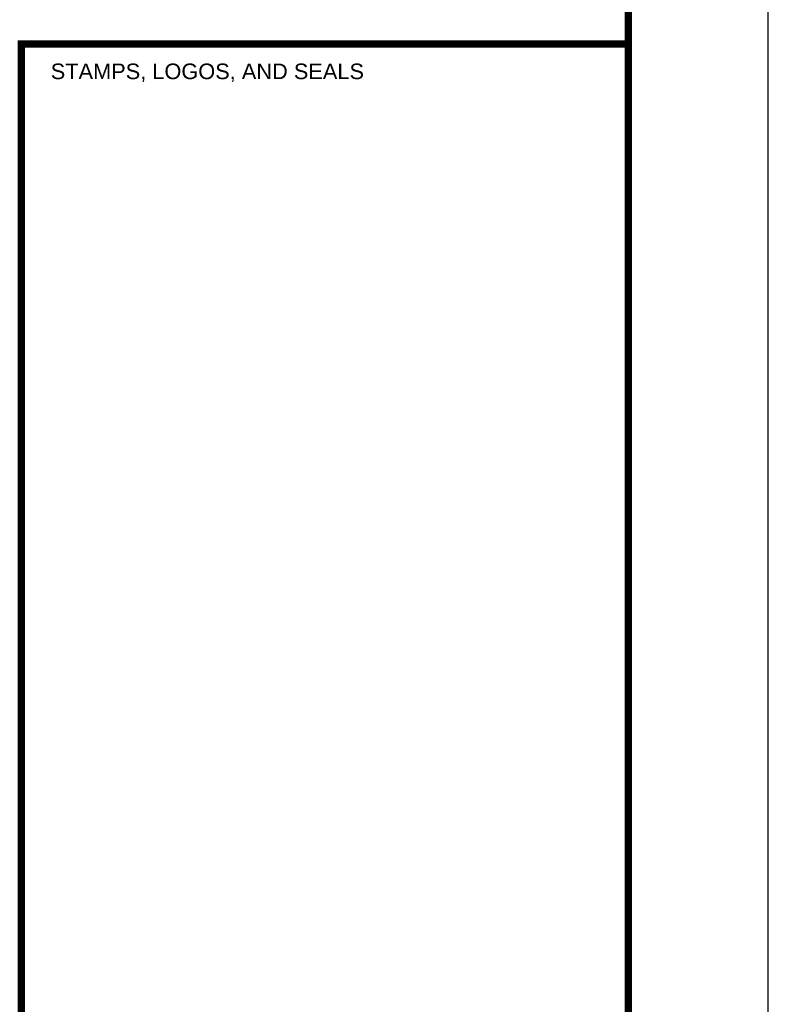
# Paper-space layout 'C6.0 DETAILS' of a CAD drawing. Header units: feet. Extents: x -24 to 101, y -3 to 30.
# Tile 21 of 29: x 37.99 to 42, y 19.24 to 24.51. Entities that reach past the tile are written whole.
import ezdxf
from ezdxf.enums import TextEntityAlignment as Align

# ---------------------------------------------------------------- set-up
doc = ezdxf.new("R2010")
doc.units = ezdxf.units.FT
doc.header["$MEASUREMENT"] = 0
for name, color, linetype in [('G-BRDR', 7, 'Continuous'), ('G-BRDR-LINE-ST04', 64, 'Continuous'), ('G-BRDR-TEXT-ST01', 64, 'Continuous'), ('G-TEXT-ST02', 2, 'Continuous')]:
    doc.layers.add(name, color=color, linetype=linetype)
doc.styles.add('Arial Narrow Tlblk', font='ARIALN.TTF')
doc.styles.add('RomanS', font='arial.ttf')
doc.styles.get("Standard").update_dxf_attribs({"font": 'arial.ttf'})

# ---------------------------------------------------------------- blocks, each defined once
blk = doc.blocks.new('USFS-BDR-CDI')
at = {"color": 0, "linetype": 'ByBlock', "lineweight": -2, "ltscale": 0.1}
blk.add_lwpolyline([(0, 0), (42, 0), (42, 30), (0, 30)], close=True, dxfattribs=at)
at = {"layer": 'G-BRDR-LINE-ST04', "const_width": 0.04}
for points in [[(41.25, 0.75), (1.4999, 0.75), (1.5, 29.25), (41.25, 29.25)], [(38, 10.5382), (41.25, 10.5382), (41.2501, 24.3769), (38.0001, 24.3769)]]:
    blk.add_lwpolyline(points, close=True, dxfattribs=at)
at = {"layer": 'G-BRDR-TEXT-ST01', "linetype": 'ByBlock', "lineweight": -2, "insert": (38.1574, 24.2721), "char_height": 0.083437, "width": 1.953135, "attachment_point": 1, "style": 'RomanS'}
blk.add_mtext('STAMPS, LOGOS, AND SEALS', dxfattribs=at)
at = {"layer": 'G-BRDR-TEXT-ST01', "linetype": 'ByBlock', "lineweight": -2, "style": 'Arial Narrow Tlblk'}
for tag, height, p in [('REGION_NUMBER', 0.4, (39.625, 25.8413)), ('REGION_NAME', 0.1875, (39.625, 25.3835)), ('DISTRICT_NAME', 0.13, (39.625, 6.3914))]:
    blk.add_attdef(tag, text='', height=height, dxfattribs=at).set_placement(p, align=Align.CENTER)
for tag, p, height in [('REVISION_6', (38.6997, 13.3028), 0.12), ('REVISION_DATE6', (40.6179, 13.3265), 0.11), ('REVISION_5', (38.6997, 12.8528), 0.12), ('REVISION_DATE5', (40.6179, 12.8765), 0.11), ('SHT_TOTAL', (40.6324, 0.9114), 0.175), ('DATE', (38.0513, 0.8849), 0.15)]:
    blk.add_attdef(tag, p, '', height=height, dxfattribs=at)
for tag, height, p in [('REVISION_4', 0.12, (38.6997, 12.4028)), ('REVISION_DATE4', 0.11, (40.6179, 12.4265))]:
    blk.add_attdef(tag, text='', height=height, dxfattribs=at).set_placement(p, align=Align.BOTTOM_LEFT)
at = {"layer": 'G-BRDR-TEXT-ST01', "linetype": 'ByBlock', "lineweight": -2, "ltscale": 0.1, "style": 'Arial Narrow Tlblk'}
for tag, height, p in [('REVISION_3', 0.12, (38.6997, 11.9528)), ('REVISION_DATE3', 0.11, (40.6179, 11.9765)), ('REVISION_2', 0.12, (38.7041, 11.4972)), ('REVISION_DATE2', 0.11, (40.6179, 11.5265)), ('REVISION_1', 0.12, (38.6997, 11.0634)), ('REVISION_DATE1', 0.11, (40.6179, 11.0765))]:
    blk.add_attdef(tag, text='', height=height, dxfattribs=at).set_placement(p, align=Align.BOTTOM_LEFT)
at = {"layer": 'G-BRDR-TEXT-ST01', "linetype": 'ByBlock', "lineweight": -2, "flags": 104}
for tag, height, p in [('PROJECT_NAME', 0.22, (39.625, 9.7819)), ('FOREST_NAME', 0.2, (39.625, 7.9469))]:
    blk.add_attdef(tag, text='', height=height, dxfattribs=at).set_placement(p, align=Align.TOP_CENTER)
blk.add_attdef('DRAWING_TITLE', text='', height=0.22, dxfattribs=at).set_placement((39.625, 4.52), align=Align.MIDDLE_CENTER)
at = {"layer": 'G-BRDR-TEXT-ST01', "linetype": 'ByBlock', "lineweight": -2, "style": 'Arial Narrow Tlblk', "flags": 4}
for tag, height, p in [('ARCHIVE_NUMBER', 0.145, (38.0697, 2.6277)), ('SHT_PAGE', 0.175, (39.8354, 0.8599))]:
    blk.add_attdef(tag, text='', height=height, dxfattribs=at).set_placement(p, align=Align.BOTTOM_LEFT)
blk = doc.blocks.new('C_TBLK-PACTOLA_02403811')
at = {"layer": 'G-BRDR'}
blk.add_blockref('USFS-BDR-CDI', (0, 0), dxfattribs=at)

psp = doc.layouts.new('C6.0 DETAILS')

# ---------------------------------------------------------------- block references
at = {"layer": 'G-TEXT-ST02'}
psp.add_blockref('C_TBLK-PACTOLA_02403811', (0, 0), dxfattribs=at)

doc.saveas('drawing.dxf')
